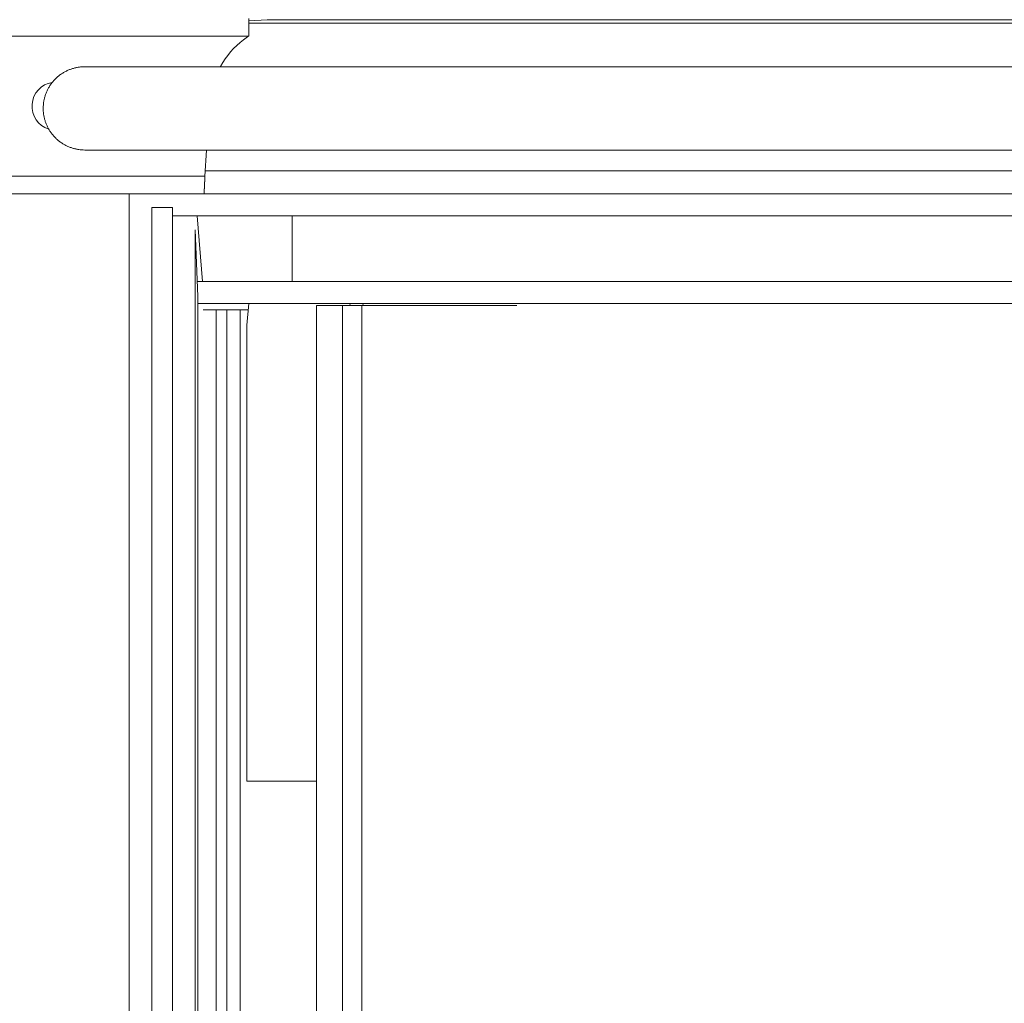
# Model space of a CAD drawing. Extents: x 0 to 59450, y 0 to 42050.
# Tile 242 of 256: x 34081 to 34306, y 35677 to 35901. Entities that reach past the tile are written whole.
import ezdxf

# ---------------------------------------------------------------- set-up
doc = ezdxf.new("R2010")
doc.units = 0
doc.header["$LTSCALE"] = 20
doc.header["$MEASUREMENT"] = 0
doc.layers.get('0').update_dxf_attribs({"linetype": 'CONTINUOUS'})
doc.layers.get('Defpoints').update_dxf_attribs({"linetype": 'CONTINUOUS'})
doc.dimstyles.new('DXF001', dxfattribs={"dimtxt": 3.1, "dimasz": 2, "dimexe": 2, "dimexo": 0.8, "dimgap": 0.09, "dimtad": 1, "dimdsep": 46, "dimtxsty": 'STANDARD', "dimcen": 0.09, "dimazin": 2, "dimtfac": 0.645161, "dimtdec": 4, "dimtmove": 0, "dimatfit": 3, "dimfxl": 1, "dimtvp": 0.66129, "dimtolj": 1, "dimtzin": 0, "dimarcsym": 0})

# ---------------------------------------------------------------- blocks, each defined once
blk = doc.blocks.new('_OPEN')
at = {"color": 0, "linetype": 'ByBlock', "lineweight": -2}
for p, q in [((-1, 0.166667), (0, 0)), ((0, 0), (-1, -0.166667)), ((0, 0), (-1, 0))]:
    blk.add_line(p, q, dxfattribs=at)
blk = doc.blocks.new('*D31')
at = {"color": 0, "linetype": 'Continuous', "lineweight": -2}
for p, q in [((40080.24, 35874.16), (40080.24, 34418.44)), ((34086.45, 35044.92), (34086.45, 34418.44)), ((34088.45, 34420.44), (40078.24, 34420.44))]:
    blk.add_line(p, q, dxfattribs=at)
at = {"layer": 'Defpoints', "color": 0, "linetype": 'Continuous'}
for p in [(40080.24, 35874.96), (34086.45, 35045.72), (40080.24, 34420.44)]:
    blk.add_point(p, dxfattribs=at)
at = {"color": 0, "linetype": 'Continuous', "lineweight": -2, "xscale": 2, "yscale": 2, "zscale": 2, "rotation": 180}
blk.add_blockref('_OPEN', (34086.45, 34420.44), dxfattribs=at)
at = {"color": 0, "linetype": 'Continuous', "lineweight": -2, "xscale": 2, "yscale": 2, "zscale": 2}
blk.add_blockref('_OPEN', (40080.24, 34420.44), dxfattribs=at)
at = {"color": 0, "linetype": 'Continuous', "lineweight": 13, "insert": (37257.25, 34460.53), "char_height": 80, "attachment_point": 5}
blk.add_mtext('\\A1;\\A1;5994', dxfattribs=at)
blk = doc.blocks.new('*D32')
at = {"color": 0, "linetype": 'Continuous', "lineweight": -2}
for p, q in [((36630.84, 38018.76), (33035.56, 38018.76)), ((33037.56, 35020.46), (33037.56, 38016.76)), ((34773.91, 35018.46), (33035.56, 35018.46))]:
    blk.add_line(p, q, dxfattribs=at)
at = {"layer": 'Defpoints', "color": 0, "linetype": 'Continuous'}
for p in [(33037.56, 38018.76), (36631.64, 38018.76), (34774.71, 35018.46)]:
    blk.add_point(p, dxfattribs=at)
at = {"color": 0, "linetype": 'Continuous', "lineweight": -2, "xscale": 2, "yscale": 2, "zscale": 2}
for p, rotation in [((33037.56, 38018.76), 90), ((33037.56, 35018.46), 270)]:
    blk.add_blockref('_OPEN', p, dxfattribs=dict(at, rotation=rotation))
at = {"color": 0, "linetype": 'Continuous', "lineweight": 13, "insert": (32997.47, 36692.51), "char_height": 80, "attachment_point": 5, "rotation": 90}
blk.add_mtext('\\A1;\\A1;3000', dxfattribs=at)

msp = doc.modelspace()

# ---------------------------------------------------------------- linework, layer by layer
at = {"color": 3, "linetype": 'Continuous', "lineweight": 13}
for p, q in [((34133.741, 35897.459), (34133.741, 35901.459)), ((34137.902, 35901.183), (34133.741, 35900.963)), ((34133.741, 35900.409), (34148.557, 35900.409)), ((34137.902, 35901.183), (34163.271, 35901.183)), ((34138.005, 35901.187), (34137.99, 35901.187)), ((34138.424, 35901.183), (34138.406, 35901.184)), ((34148.557, 35900.409), (34436.924, 35900.409)), ((34163.271, 35901.183), (34450.411, 35901.183)), ((34044.741, 35897.459), (34133.741, 35897.459)), ((34096.312, 35890.458), (34095.973, 35890.453)), ((34096.323, 35890.458), (34096.32, 35890.458)), ((34096.337, 35890.458), (34096.332, 35890.458)), ((34096.343, 35890.458), (34096.337, 35890.458)), ((34096.35, 35890.458), (34096.343, 35890.458)), ((34096.357, 35890.458), (34096.35, 35890.458)), ((34096.365, 35890.458), (34096.357, 35890.458)), ((34096.373, 35890.458), (34096.365, 35890.458)), ((34096.382, 35890.458), (34096.373, 35890.458)), ((34096.392, 35890.458), (34096.382, 35890.458)), ((34096.402, 35890.458), (34096.392, 35890.458)), ((34096.413, 35890.458), (34096.402, 35890.458)), ((34096.424, 35890.458), (34096.413, 35890.458)), ((34096.436, 35890.458), (34096.424, 35890.458)), ((34096.449, 35890.458), (34096.436, 35890.458)), ((34096.462, 35890.458), (34096.449, 35890.458)), ((34096.476, 35890.458), (34096.462, 35890.458)), ((34096.49, 35890.458), (34096.476, 35890.458)), ((34096.505, 35890.458), (34096.49, 35890.458)), ((34096.521, 35890.458), (34096.505, 35890.458)), ((34096.537, 35890.458), (34096.521, 35890.458)), ((34096.554, 35890.458), (34096.537, 35890.458)), ((34096.571, 35890.458), (34096.554, 35890.458)), ((34096.589, 35890.458), (34096.571, 35890.458)), ((34100.64, 35890.459), (34096.589, 35890.458)), ((34103.846, 35890.459), (34100.64, 35890.459)), ((34106.085, 35890.459), (34103.846, 35890.459)), ((34107.977, 35890.459), (34106.085, 35890.459)), ((34110.121, 35890.459), (34107.977, 35890.459)), ((34112.46, 35890.459), (34110.121, 35890.459)), ((34114.849, 35890.459), (34112.46, 35890.459)), ((34117.298, 35890.459), (34114.849, 35890.459)), ((34119.848, 35890.459), (34117.298, 35890.459)), ((34122.494, 35890.459), (34119.848, 35890.459)), ((34125.229, 35890.459), (34122.494, 35890.459)), ((34128.051, 35890.459), (34125.229, 35890.459)), ((34130.966, 35890.459), (34128.051, 35890.459)), ((34133.972, 35890.459), (34130.966, 35890.459)), ((34137.072, 35890.459), (34133.972, 35890.459)), ((34140.262, 35890.459), (34137.072, 35890.459)), ((34143.547, 35890.459), (34140.262, 35890.459)), ((34146.923, 35890.459), (34143.547, 35890.459)), ((34150.394, 35890.459), (34146.923, 35890.459)), ((34153.958, 35890.459), (34150.394, 35890.459)), ((34157.617, 35890.459), (34153.958, 35890.459)), ((34161.369, 35890.459), (34157.617, 35890.459)), ((34165.218, 35890.459), (34161.369, 35890.459)), ((34169.161, 35890.459), (34165.218, 35890.459)), ((34173.201, 35890.459), (34169.161, 35890.459)), ((34177.335, 35890.459), (34173.201, 35890.459)), ((34181.567, 35890.459), (34177.335, 35890.459)), ((34185.894, 35890.459), (34181.567, 35890.459)), ((34190.32, 35890.459), (34185.894, 35890.459)), ((34194.841, 35890.459), (34190.32, 35890.459)), ((34199.461, 35890.459), (34194.841, 35890.459)), ((34204.178, 35890.459), (34199.461, 35890.459)), ((34208.994, 35890.459), (34204.178, 35890.459)), ((34213.907, 35890.459), (34208.994, 35890.459)), ((34218.921, 35890.459), (34213.907, 35890.459)), ((34224.031, 35890.459), (34218.921, 35890.459)), ((34229.243, 35890.459), (34224.031, 35890.459)), ((34234.552, 35890.459), (34229.243, 35890.459)), ((34239.963, 35890.458), (34234.552, 35890.459)), ((34245.472, 35890.458), (34239.963, 35890.458)), ((34251.083, 35890.458), (34245.472, 35890.458)), ((34256.793, 35890.458), (34251.083, 35890.458)), ((34262.604, 35890.458), (34256.793, 35890.458)), ((34268.515, 35890.458), (34262.604, 35890.458)), ((34274.529, 35890.458), (34268.515, 35890.458)), ((34280.642, 35890.458), (34274.529, 35890.458)), ((34286.858, 35890.458), (34280.642, 35890.458)), ((34293.174, 35890.458), (34286.858, 35890.458)), ((34299.593, 35890.458), (34293.174, 35890.458)), ((34306.112, 35890.458), (34299.593, 35890.458)), ((34312.736, 35890.458), (34306.112, 35890.458)), ((34086.81, 35880.959), (34086.816, 35880.62)), ((34096.355, 35871.458), (34096.363, 35871.458)), ((34096.357, 35871.458), (34096.365, 35871.458)), ((34096.363, 35871.458), (34096.371, 35871.458)), ((34096.365, 35871.458), (34096.373, 35871.458)), ((34096.371, 35871.458), (34096.38, 35871.458)), ((34096.373, 35871.458), (34096.382, 35871.458)), ((34096.38, 35871.458), (34096.39, 35871.458)), ((34096.382, 35871.458), (34096.392, 35871.458)), ((34096.39, 35871.458), (34096.4, 35871.458)), ((34096.392, 35871.458), (34096.402, 35871.458)), ((34096.4, 35871.458), (34096.411, 35871.458)), ((34096.402, 35871.458), (34096.413, 35871.458)), ((34096.411, 35871.458), (34096.422, 35871.458)), ((34096.413, 35871.458), (34096.424, 35871.458)), ((34096.422, 35871.458), (34096.434, 35871.458)), ((34096.424, 35871.458), (34096.436, 35871.458)), ((34096.434, 35871.458), (34096.447, 35871.458)), ((34096.436, 35871.458), (34096.449, 35871.458)), ((34096.447, 35871.458), (34096.46, 35871.458)), ((34096.449, 35871.458), (34096.462, 35871.458)), ((34096.46, 35871.458), (34096.475, 35871.458)), ((34096.462, 35871.458), (34096.476, 35871.458)), ((34096.475, 35871.458), (34096.489, 35871.458)), ((34096.476, 35871.458), (34096.49, 35871.458)), ((34096.489, 35871.458), (34096.501, 35871.458)), ((34096.49, 35871.458), (34096.503, 35871.458)), ((34096.501, 35871.458), (34096.519, 35871.458)), ((34096.503, 35871.458), (34096.521, 35871.458)), ((34096.519, 35871.458), (34096.549, 35871.458)), ((34096.521, 35871.458), (34096.55, 35871.458)), ((34096.549, 35871.458), (34096.589, 35871.458)), ((34096.55, 35871.458), (34096.589, 35871.458)), ((34096.589, 35871.458), (34098.284, 35871.458)), ((34098.284, 35871.458), (34100.057, 35871.459)), ((34100.057, 35871.459), (34101.911, 35871.459)), ((34101.911, 35871.459), (34103.846, 35871.459)), ((34103.846, 35871.459), (34105.869, 35871.459)), ((34105.869, 35871.459), (34107.977, 35871.459)), ((34107.977, 35871.459), (34110.176, 35871.459)), ((34110.176, 35871.459), (34112.46, 35871.459)), ((34112.46, 35871.459), (34114.835, 35871.459)), ((34114.835, 35871.459), (34117.298, 35871.459)), ((34117.298, 35871.459), (34119.852, 35871.459)), ((34119.852, 35871.459), (34122.494, 35871.459)), ((34122.494, 35871.459), (34125.228, 35871.459)), ((34123.706, 35865.459), (34124.07, 35871.459)), ((34125.228, 35871.459), (34128.051, 35871.459)), ((34128.051, 35871.459), (34130.967, 35871.459)), ((34130.967, 35871.459), (34133.972, 35871.459)), ((34133.972, 35871.459), (34137.072, 35871.459)), ((34137.072, 35871.459), (34140.262, 35871.459)), ((34140.262, 35871.459), (34143.547, 35871.459)), ((34143.547, 35871.459), (34146.923, 35871.459)), ((34146.923, 35871.459), (34150.394, 35871.459)), ((34150.394, 35871.459), (34153.958, 35871.459)), ((34153.958, 35871.459), (34157.617, 35871.459)), ((34157.617, 35871.459), (34161.369, 35871.459)), ((34161.369, 35871.459), (34165.218, 35871.459)), ((34165.218, 35871.459), (34169.161, 35871.459)), ((34169.161, 35871.459), (34173.201, 35871.459)), ((34173.201, 35871.459), (34177.335, 35871.459)), ((34177.335, 35871.459), (34181.567, 35871.459)), ((34181.567, 35871.459), (34185.894, 35871.459)), ((34185.894, 35871.459), (34190.32, 35871.459)), ((34190.32, 35871.459), (34194.841, 35871.459)), ((34194.841, 35871.459), (34199.461, 35871.458)), ((34199.461, 35871.458), (34204.178, 35871.458)), ((34204.178, 35871.458), (34208.994, 35871.458)), ((34208.994, 35871.458), (34213.907, 35871.458)), ((34213.907, 35871.458), (34218.921, 35871.458)), ((34218.921, 35871.458), (34224.031, 35871.458)), ((34224.031, 35871.458), (34229.243, 35871.458)), ((34229.243, 35871.458), (34234.552, 35871.458)), ((34234.552, 35871.458), (34239.963, 35871.458)), ((34239.963, 35871.458), (34245.472, 35871.458)), ((34245.472, 35871.458), (34251.083, 35871.458)), ((34251.083, 35871.458), (34256.793, 35871.458)), ((34256.793, 35871.458), (34262.605, 35871.458)), ((34262.605, 35871.458), (34268.515, 35871.458)), ((34268.515, 35871.458), (34274.525, 35871.458)), ((34274.525, 35871.458), (34280.642, 35871.458)), ((34280.642, 35871.458), (34286.873, 35871.458)), ((34286.873, 35871.458), (34293.174, 35871.458)), ((34293.174, 35871.458), (34299.535, 35871.458)), ((34299.535, 35871.458), (34306.112, 35871.458)), ((34306.112, 35871.458), (34312.965, 35871.458)), ((34128.925, 35866.721), (34123.782, 35866.721)), ((34128.925, 35866.721), (34418.926, 35866.721)), ((34123.706, 35865.459), (34044.741, 35865.459)), ((34123.62, 35863.44), (34123.622, 35863.468)), ((34123.622, 35863.468), (34123.623, 35863.497)), ((34123.623, 35863.497), (34123.624, 35863.526)), ((34123.624, 35863.526), (34123.626, 35863.555)), ((34123.626, 35863.555), (34123.627, 35863.584)), ((34123.627, 35863.584), (34123.628, 35863.613)), ((34123.628, 35863.613), (34123.63, 35863.643)), ((34123.63, 35863.643), (34123.631, 35863.672)), ((34123.631, 35863.672), (34123.632, 35863.702)), ((34123.632, 35863.702), (34123.634, 35863.732)), ((34123.634, 35863.732), (34123.635, 35863.762)), ((34123.635, 35863.762), (34123.636, 35863.792)), ((34123.636, 35863.792), (34123.638, 35863.822)), ((34123.638, 35863.822), (34123.639, 35863.852)), ((34123.639, 35863.852), (34123.64, 35863.882)), ((34123.64, 35863.882), (34123.642, 35863.913)), ((34123.642, 35863.913), (34123.643, 35863.943)), ((34123.643, 35863.943), (34123.644, 35863.974)), ((34123.644, 35863.974), (34123.646, 35864.005)), ((34123.646, 35864.005), (34123.647, 35864.036)), ((34123.647, 35864.036), (34123.648, 35864.067)), ((34123.648, 35864.067), (34123.65, 35864.098)), ((34123.65, 35864.098), (34123.651, 35864.129)), ((34123.651, 35864.129), (34123.652, 35864.16)), ((34123.652, 35864.16), (34123.654, 35864.191)), ((34123.654, 35864.191), (34123.655, 35864.223)), ((34123.655, 35864.223), (34123.656, 35864.254)), ((34123.656, 35864.254), (34123.658, 35864.286)), ((34123.658, 35864.286), (34123.659, 35864.317)), ((34123.659, 35864.317), (34123.66, 35864.349)), ((34123.66, 35864.349), (34123.662, 35864.381)), ((34123.662, 35864.381), (34123.663, 35864.413)), ((34123.663, 35864.413), (34123.664, 35864.445)), ((34123.664, 35864.445), (34123.666, 35864.477)), ((34123.666, 35864.477), (34123.667, 35864.509)), ((34123.667, 35864.509), (34123.668, 35864.541)), ((34123.668, 35864.541), (34123.67, 35864.573)), ((34123.67, 35864.573), (34123.671, 35864.606)), ((34123.671, 35864.606), (34123.672, 35864.638)), ((34123.672, 35864.638), (34123.674, 35864.67)), ((34123.674, 35864.67), (34123.675, 35864.703)), ((34123.675, 35864.703), (34123.676, 35864.735)), ((34123.676, 35864.735), (34123.678, 35864.768)), ((34123.678, 35864.768), (34123.679, 35864.8)), ((34123.679, 35864.8), (34123.68, 35864.833)), ((34123.68, 35864.833), (34123.682, 35864.866)), ((34123.682, 35864.866), (34123.683, 35864.898)), ((34123.683, 35864.898), (34123.684, 35864.931)), ((34123.684, 35864.931), (34123.686, 35864.964)), ((34123.686, 35864.964), (34123.687, 35864.997)), ((34123.687, 35864.997), (34123.688, 35865.03)), ((34123.688, 35865.03), (34123.69, 35865.063)), ((34123.69, 35865.063), (34123.691, 35865.096)), ((34123.691, 35865.096), (34123.692, 35865.129)), ((34123.692, 35865.129), (34123.694, 35865.161)), ((34123.694, 35865.161), (34123.695, 35865.194)), ((34123.695, 35865.194), (34123.696, 35865.229)), ((34123.696, 35865.229), (34123.698, 35865.261)), ((34123.698, 35865.261), (34123.699, 35865.289)), ((34123.699, 35865.289), (34123.7, 35865.327)), ((34123.7, 35865.327), (34123.703, 35865.384)), ((34123.703, 35865.384), (34123.706, 35865.459)), ((34044.741, 35861.459), (34123.452, 35861.459)), ((34106.407, 35861.459), (34106.407, 35064.305)), ((34123.453, 35861.459), (34133.901, 35861.459)), ((34123.453, 35861.459), (34123.454, 35861.459)), ((34123.537, 35862.006), (34123.539, 35862.023)), ((34123.539, 35862.023), (34123.54, 35862.04)), ((34123.54, 35862.04), (34123.542, 35862.057)), ((34123.542, 35862.057), (34123.543, 35862.074)), ((34123.543, 35862.074), (34123.544, 35862.092)), ((34123.544, 35862.092), (34123.546, 35862.11)), ((34123.546, 35862.11), (34123.547, 35862.128)), ((34123.547, 35862.128), (34123.548, 35862.147)), ((34123.548, 35862.147), (34123.55, 35862.165)), ((34123.55, 35862.165), (34123.551, 35862.184)), ((34123.551, 35862.184), (34123.552, 35862.203)), ((34123.552, 35862.203), (34123.554, 35862.223)), ((34123.554, 35862.223), (34123.555, 35862.242)), ((34123.555, 35862.242), (34123.556, 35862.262)), ((34123.556, 35862.262), (34123.558, 35862.282)), ((34123.558, 35862.282), (34123.559, 35862.302)), ((34123.559, 35862.302), (34123.56, 35862.323)), ((34123.56, 35862.323), (34123.562, 35862.343)), ((34123.562, 35862.343), (34123.563, 35862.364)), ((34123.563, 35862.364), (34123.564, 35862.385)), ((34123.564, 35862.385), (34123.566, 35862.406)), ((34123.566, 35862.406), (34123.567, 35862.428)), ((34123.567, 35862.428), (34123.568, 35862.45)), ((34123.568, 35862.45), (34123.57, 35862.472)), ((34123.57, 35862.472), (34123.571, 35862.494)), ((34123.571, 35862.494), (34123.572, 35862.516)), ((34123.572, 35862.516), (34123.574, 35862.538)), ((34123.574, 35862.538), (34123.575, 35862.561)), ((34123.575, 35862.561), (34123.576, 35862.584)), ((34123.576, 35862.584), (34123.578, 35862.607)), ((34123.578, 35862.607), (34123.579, 35862.63)), ((34123.579, 35862.63), (34123.58, 35862.654)), ((34123.58, 35862.654), (34123.582, 35862.678)), ((34123.582, 35862.678), (34123.583, 35862.701)), ((34123.583, 35862.701), (34123.584, 35862.725)), ((34123.584, 35862.725), (34123.586, 35862.75)), ((34123.586, 35862.75), (34123.587, 35862.774)), ((34123.587, 35862.774), (34123.588, 35862.799)), ((34123.588, 35862.799), (34123.59, 35862.824)), ((34123.59, 35862.824), (34123.591, 35862.848)), ((34123.591, 35862.848), (34123.592, 35862.874)), ((34123.592, 35862.874), (34123.594, 35862.899)), ((34123.594, 35862.899), (34123.595, 35862.924)), ((34123.595, 35862.924), (34123.596, 35862.95)), ((34123.596, 35862.95), (34123.598, 35862.976)), ((34123.598, 35862.976), (34123.599, 35863.002)), ((34123.599, 35863.002), (34123.6, 35863.028)), ((34123.6, 35863.028), (34123.602, 35863.055)), ((34123.602, 35863.055), (34123.603, 35863.081)), ((34123.603, 35863.081), (34123.604, 35863.108)), ((34123.604, 35863.108), (34123.606, 35863.135)), ((34123.606, 35863.135), (34123.607, 35863.162)), ((34123.607, 35863.162), (34123.608, 35863.189)), ((34123.608, 35863.189), (34123.61, 35863.216)), ((34123.61, 35863.216), (34123.611, 35863.243)), ((34123.611, 35863.243), (34123.612, 35863.271)), ((34123.612, 35863.271), (34123.614, 35863.299)), ((34123.614, 35863.299), (34123.615, 35863.327)), ((34123.615, 35863.327), (34123.616, 35863.355)), ((34123.616, 35863.355), (34123.618, 35863.383)), ((34123.618, 35863.383), (34123.619, 35863.411)), ((34123.619, 35863.411), (34123.62, 35863.44)), ((34133.901, 35861.459), (34423.488, 35861.459)), ((34111.6, 35069.577), (34111.6, 35858.341)), ((34116.328, 35858.341), (34111.6, 35858.341)), ((34116.328, 35858.341), (34116.328, 35069.577)), ((34143.599, 35856.459), (34116.332, 35856.459)), ((34121.907, 35856.459), (34123.14, 35841.459)), ((34143.599, 35856.459), (34143.599, 35841.459)), ((34432.378, 35856.459), (34143.599, 35856.459)), ((34121.517, 35853.265), (34121.517, 35069.577)), ((34122.097, 35838.038), (34121.517, 35853.265)), ((34122.017, 35841.459), (34143.599, 35841.459)), ((34143.599, 35841.459), (34432.378, 35841.459)), ((34122.097, 35838.038), (34122.097, 35089.879)), ((34121.989, 35836.459), (34148.582, 35836.459)), ((34125.741, 35834.959), (34123.3, 35834.959)), ((34131.718, 35834.959), (34125.741, 35834.959)), ((34126.289, 35092.459), (34126.289, 35834.959)), ((34128.729, 35834.959), (34128.729, 35092.459)), ((34133.586, 35834.959), (34131.718, 35834.959)), ((34131.718, 35092.459), (34131.718, 35834.959)), ((34133.723, 35836.459), (34133.265, 35831.459)), ((34148.582, 35836.459), (34436.946, 35836.459)), ((34149.168, 35835.96), (34149.168, 35091.959)), ((34149.193, 35835.959), (34149.168, 35835.959)), ((34155.08, 35835.959), (34149.193, 35835.959)), ((34149.193, 35091.959), (34149.193, 35835.959)), ((34159.507, 35835.959), (34155.08, 35835.959)), ((34155.08, 35835.959), (34155.08, 35091.959)), ((34156.821, 35835.96), (34156.775, 35836.459)), ((34191.301, 35835.959), (34159.507, 35835.959)), ((34159.507, 35091.959), (34159.507, 35835.959)), ((34159.763, 35836.459), (34159.809, 35835.96)), ((34194.849, 35835.959), (34191.301, 35835.959)), ((34133.265, 35727.459), (34133.265, 35831.459)), ((34149.168, 35727.459), (34133.265, 35727.459))]:
    msp.add_line(p, q, dxfattribs=at)
for centre, radius, start, end in [((34138.407, 35891.091), 10.104, 92.64911, 92.87052), ((34138.127, 35897.392), 3.797, 92.35934, 92.81102), ((34138.148, 35896.955), 4.235, 92.14158, 92.40425), ((34138.167, 35896.066), 5.124, 91.62152, 91.80834), ((34138.149, 35897.013), 4.177, 91.50919, 91.75482), ((34138.165, 35896.33), 4.859, 91.27164, 91.47803), ((34138.173, 35895.925), 5.265, 91.07213, 91.25936), ((34138.166, 35896.245), 4.945, 90.86013, 91.06059), ((34138.164, 35896.356), 4.833, 90.65417, 90.86045), ((34138.166, 35896.262), 4.928, 90.45861, 90.66093), ((34138.166, 35896.221), 4.969, 90.2619, 90.46252), ((34138.167, 35896.253), 4.937, 90.06368, 90.2656), ((34138.164, 35896.265), 4.925, 89.83292, 90.03536), ((34138.167, 35896.23), 4.96, 89.66974, 89.8719), ((34138.165, 35896.255), 4.934, 89.43799, 89.64003), ((34138.165, 35896.231), 4.959, 89.24411, 89.44633), ((34138.166, 35896.232), 4.957, 89.04767, 89.24995), ((34138.164, 35896.233), 4.957, 88.81853, 89.02085), ((34138.164, 35896.233), 4.957, 88.62217, 88.8245), ((34138.165, 35896.235), 4.955, 88.4258, 88.62821), ((34138.165, 35896.206), 4.984, 88.23898, 88.4414), ((34138.166, 35896.235), 4.955, 88.03323, 88.23568), ((34138.164, 35896.207), 4.983, 87.81618, 88.01869), ((34138.164, 35896.239), 4.951, 87.60804, 87.81074), ((34138.162, 35896.206), 4.984, 87.39364, 87.59618), ((34138.165, 35896.195), 4.995, 87.23142, 87.43351), ((34144.668, 35880.708), 20, 123.11717, 127.37881), ((34144.668, 35880.708), 20, 127.37881, 150.5689), ((34096.309, 35881.023), 9.436, 94.12505, 96.23726), ((34096.278, 35881.474), 8.983, 91.94505, 94.13336), ((34096.32, 35890.316), 0.142, 92.27492, 93.20137), ((34096.322, 35890.227), 0.231, 91.44038, 92.0844), ((34096.332, 35889.473), 0.986, 90.70593, 90.87454), ((34096.345, 35887.725), 2.734, 90.38779, 90.47163), ((34096.343, 35887.113), 3.345, 90.19763, 90.27984), ((34096.357, 35880.911), 9.566, 130.28447, 132.63911), ((34096.357, 35880.894), 9.58, 127.8681, 130.21537), ((34096.362, 35880.897), 9.58, 125.56171, 127.9029), ((34096.362, 35880.877), 9.596, 123.16323, 125.49217), ((34096.364, 35880.882), 9.594, 120.87012, 123.19005), ((34096.364, 35880.857), 9.615, 118.48737, 120.79055), ((34096.364, 35880.865), 9.607, 116.22234, 118.51377), ((34096.362, 35880.839), 9.63, 113.87578, 116.14622), ((34096.361, 35880.847), 9.623, 111.63088, 113.88709), ((34096.358, 35880.82), 9.646, 109.32606, 111.55753), ((34096.356, 35880.833), 9.634, 107.12462, 109.3395), ((34096.352, 35880.802), 9.662, 104.85875, 107.04528), ((34096.349, 35880.818), 9.646, 102.69855, 104.86683), ((34096.342, 35880.791), 9.671, 100.48397, 102.62172), ((34096.34, 35880.802), 9.659, 98.37122, 100.48796), ((34096.332, 35880.761), 9.698, 96.2057, 98.2872), ((34089.741, 35881.459), 5.5, 98.87089, 252.42562), ((34096.316, 35880.95), 9.51, 146.79792, 149.13815), ((34096.32, 35880.957), 9.509, 144.49496, 146.84579), ((34096.327, 35880.942), 9.523, 142.08932, 144.44433), ((34096.344, 35880.937), 9.54, 139.77228, 142.1291), ((34096.34, 35880.925), 9.544, 137.34029, 139.70052), ((34096.349, 35880.929), 9.549, 135.03508, 137.39566), ((34096.35, 35880.912), 9.56, 132.60888, 134.96669), ((34095.055, 35881.372), 8.179, 163.09676, 165.75309), ((34096.164, 35881.025), 9.34, 160.73331, 163.03364), ((34096.795, 35880.76), 10.023, 158.36036, 160.49304), ((34096.314, 35880.945), 9.509, 156.053, 158.33201), ((34096.17, 35881.035), 9.34, 153.85139, 156.19632), ((34096.291, 35880.968), 9.478, 151.48516, 153.8087), ((34096.358, 35880.932), 9.555, 149.1755, 151.49221), ((34105.859, 35880.204), 19.063, 175.38732, 177.73116), ((34094.296, 35881.373), 7.448, 172.56955, 177.19219), ((34095.153, 35881.283), 8.309, 169.97103, 172.72104), ((34107.666, 35878.193), 21.187, 166.77131, 167.63448), ((34096.583, 35880.82), 9.796, 164.82315, 166.8966), ((34095.911, 35880.943), 9.101, 182.03075, 184.1893), ((34096.433, 35880.974), 9.623, 184.14487, 186.21564), ((34096.666, 35881.002), 9.858, 186.23129, 188.27932), ((34096.475, 35880.988), 9.667, 188.36384, 190.47843), ((34096.441, 35880.983), 9.633, 190.48422, 192.63074), ((34096.448, 35880.998), 9.643, 192.70549, 194.87433), ((34096.478, 35881.005), 9.673, 194.86907, 197.05331), ((34096.437, 35881.004), 9.634, 197.12371, 199.33845), ((34096.447, 35881.005), 9.644, 199.32523, 201.55729), ((34096.421, 35881.01), 9.621, 201.63774, 203.89399), ((34096.431, 35881.013), 9.632, 203.88347, 206.15376), ((34096.405, 35881.011), 9.608, 206.21832, 208.50975), ((34096.412, 35881.013), 9.615, 208.5006, 210.80381), ((34096.388, 35881.012), 9.594, 210.8673, 213.18724), ((34096.393, 35881.011), 9.597, 213.16765, 215.49658), ((34096.372, 35881.01), 9.58, 215.56258, 217.90377), ((34096.375, 35881.006), 9.579, 217.87383, 220.2211), ((34096.357, 35881.008), 9.567, 220.30034, 222.65498), ((34096.358, 35880.997), 9.56, 222.60471, 224.96253), ((34096.342, 35880.998), 9.55, 225.02983, 227.3904), ((34096.343, 35880.99), 9.544, 227.35701, 229.71723), ((34096.333, 35880.994), 9.541, 229.77872, 232.13554), ((34096.328, 35880.976), 9.524, 232.08902, 234.44403), ((34096.312, 35880.967), 9.507, 234.49567, 236.8465), ((34096.32, 35880.966), 9.511, 236.7998, 239.14002), ((34096.336, 35881.007), 9.554, 239.18671, 241.50345), ((34096.303, 35880.939), 9.479, 241.48123, 243.80477), ((34096.234, 35880.819), 9.34, 243.85688, 246.2017), ((34096.324, 35880.964), 9.51, 246.06328, 248.3423), ((34096.51, 35881.441), 10.022, 248.36119, 250.49437), ((34096.246, 35880.813), 9.341, 250.73092, 253.03117), ((34095.898, 35879.709), 8.185, 253.10432, 255.75847), ((34096.448, 35881.231), 9.795, 254.83277, 256.9066), ((34099.018, 35892.072), 20.937, 256.77787, 257.65116), ((34095.99, 35879.809), 8.317, 259.95964, 262.70749), ((34095.908, 35879.003), 7.508, 262.5503, 267.13834), ((34097.094, 35890.695), 19.253, 265.34829, 267.6707), ((34096.315, 35871.436), 0.022, 90.71324, 94.63049), ((34096.315, 35871.435), 0.0225, 90.75968, 94.58405), ((34096.318, 35871.365), 0.0931, 90.99028, 92.28287), ((34096.318, 35871.358), 0.0998, 90.93043, 92.19402), ((34096.323, 35871.212), 0.246, 90.90098, 91.55417), ((34096.323, 35871.206), 0.252, 90.90903, 91.54612), ((34096.328, 35870.968), 0.49, 90.67508, 91.06102), ((34096.329, 35870.925), 0.533, 90.63019, 91.00672), ((34096.336, 35870.593), 0.865, 90.6053, 90.86374), ((34096.334, 35870.527), 0.931, 90.43285, 90.68508), ((34096.341, 35870.016), 1.442, 90.40684, 90.58958), ((34096.345, 35869.949), 1.509, 90.52028, 90.69874), ((34096.35, 35869.292), 2.166, 90.37196, 90.5095), ((34096.347, 35869.196), 2.262, 90.25718, 90.39145), ((34096.355, 35868.33), 3.129, 90.24325, 90.34946), ((34096.357, 35868.199), 3.259, 90.23947, 90.3432), ((34096.359, 35867.156), 4.302, 90.13643, 90.22167), ((34096.36, 35866.915), 4.544, 90.13201, 90.21524), ((34096.368, 35865.674), 5.784, 90.12903, 90.19837), ((34096.37, 35865.368), 6.09, 90.12529, 90.19302), ((34123.453, 35861.464), 0.00532, 286.25394, 299.13365), ((34123.452, 35861.466), 0.00761, 296.3459, 306.9756), ((34123.45, 35861.469), 0.0106, 305.33243, 313.71283), ((34123.448, 35861.472), 0.0149, 313.03897, 319.75539), ((34123.443, 35861.477), 0.0214, 316.78651, 322.13518), ((34123.437, 35861.482), 0.0292, 321.98298, 326.34171), ((34123.429, 35861.487), 0.039, 325.9567, 329.53387), ((34123.419, 35861.493), 0.0505, 329.32751, 332.35471), ((34123.407, 35861.5), 0.0645, 332.05916, 334.6339), ((34123.393, 35861.507), 0.0803, 334.50743, 336.75516), ((34123.376, 35861.518), 0.1, 334.98702, 336.95263), ((34123.358, 35861.523), 0.119, 338.25348, 340.00965), ((34123.333, 35861.532), 0.145, 339.77257, 341.31479), ((34123.303, 35861.547), 0.178, 339.8553, 341.2041), ((34123.268, 35861.555), 0.214, 342.28654, 343.46984), ((34123.229, 35861.567), 0.255, 343.36103, 344.41213), ((34123.183, 35861.586), 0.305, 343.17545, 344.11051), ((34123.133, 35861.594), 0.355, 345.11654, 345.95662), ((34123.075, 35861.609), 0.415, 345.86556, 346.62118), ((34123.013, 35861.633), 0.481, 345.57262, 346.25827), ((34122.943, 35861.642), 0.551, 347.13913, 347.7617), ((34122.866, 35861.659), 0.629, 347.72277, 348.29239), ((34122.782, 35861.688), 0.718, 347.36277, 347.88407), ((34122.69, 35861.696), 0.809, 348.71487, 349.19516), ((34122.591, 35861.716), 0.911, 349.12411, 349.5665), ((34122.482, 35861.75), 1.024, 348.77666, 349.1864), ((34122.364, 35861.758), 1.142, 349.91197, 350.29151), ((34122.237, 35861.78), 1.271, 350.27684, 350.63028), ((34122.102, 35861.821), 1.41, 349.88482, 350.21393), ((34121.958, 35861.827), 1.554, 350.89125, 351.19916), ((34121.799, 35861.872), 1.718, 350.52459, 350.81259), ((34121.636, 35861.878), 1.88, 351.44248, 351.71304), ((34121.458, 35861.904), 2.059, 351.68961, 351.94372), ((34121.274, 35861.955), 2.249, 351.31932, 351.5589), ((34121.071, 35861.96), 2.451, 352.15132, 352.37713), ((34120.864, 35861.988), 2.66, 352.35967, 352.57323), ((34120.641, 35862.047), 2.889, 351.99192, 352.19376), ((34120.401, 35862.049), 3.127, 352.7521, 352.94341), ((34120.155, 35862.081), 3.375, 352.91743, 353.09872), ((34119.892, 35862.147), 3.644, 352.57485, 352.74715), ((34119.616, 35862.147), 3.918, 353.25016, 353.41388), ((34119.325, 35862.181), 4.211, 353.41072, 353.5667), ((34119.025, 35862.255), 4.518, 353.06158, 353.21014), ((34118.705, 35862.252), 4.835, 353.6946, 353.83644), ((34118.376, 35862.289), 5.167, 353.82013, 353.95553), ((34118.026, 35862.37), 5.523, 353.49877, 353.62832), ((34117.666, 35862.365), 5.881, 354.07054, 354.19444), ((34117.287, 35862.403), 6.261, 354.19049, 354.30923), ((34116.888, 35862.495), 6.668, 353.87068, 353.9844), ((34116.477, 35862.485), 7.076, 354.40835, 354.51745), ((34116.046, 35862.528), 7.508, 354.50735, 354.61199), ((34115.596, 35862.628), 7.967, 354.20243, 354.30298), ((34115.124, 35862.615), 8.434, 354.7062, 354.8028), ((34114.649, 35862.659), 8.912, 354.79497, 354.88793), ((34114.147, 35862.769), 9.422, 354.49279, 354.58222), ((34113.622, 35862.752), 9.943, 354.97057, 355.05676), ((34113.089, 35862.799), 10.478, 355.04758, 355.13061), ((34112.532, 35862.919), 11.044, 354.75879, 354.83891), ((34111.952, 35862.897), 11.62, 355.20379, 355.28107), ((34111.359, 35862.947), 12.215, 355.27678, 355.35142), ((34110.74, 35863.078), 12.843, 354.99116, 355.06321), ((34110.088, 35863.051), 13.49, 355.41636, 355.48598), ((34109.423, 35863.105), 14.157, 355.48041, 355.54768)]:
    msp.add_arc(centre, radius, start, end, dxfattribs=at)

# ---------------------------------------------------------------- dimensions: what is measured, and where the dimension line sits
at = {"linetype": 'Continuous', "lineweight": 13}
dim = msp.add_linear_dim(base=(33037.556, 38018.759), p1=(34774.705, 35018.459), p2=(36631.641, 38018.759), angle=90, text='\\A1;3000', dimstyle='DXF001', override={"dimtxt": 80, "dimasz": 2, "dimblk1": 'OPEN', "dimblk2": 'OPEN', "dimsah": 1}, dxfattribs=at)
dim.commit()
dim.dimension.update_dxf_attribs({"geometry": '*D32', "text_midpoint": (33037.556, 36692.509), "dimtype": 160})
at = {"color": 7, "linetype": 'Continuous', "lineweight": 13}
dim = msp.add_linear_dim(base=(40080.241, 34420.443), p1=(34086.452, 35045.722), p2=(40080.241, 35874.959), text='\\A1;5994', dimstyle='DXF001', override={"dimtxt": 80, "dimasz": 2, "dimblk1": 'OPEN', "dimblk2": 'OPEN', "dimsah": 1}, dxfattribs=at)
dim.commit()
dim.dimension.update_dxf_attribs({"geometry": '*D31', "text_midpoint": (37257.246, 34420.443), "dimtype": 160})

doc.saveas('drawing.dxf')
